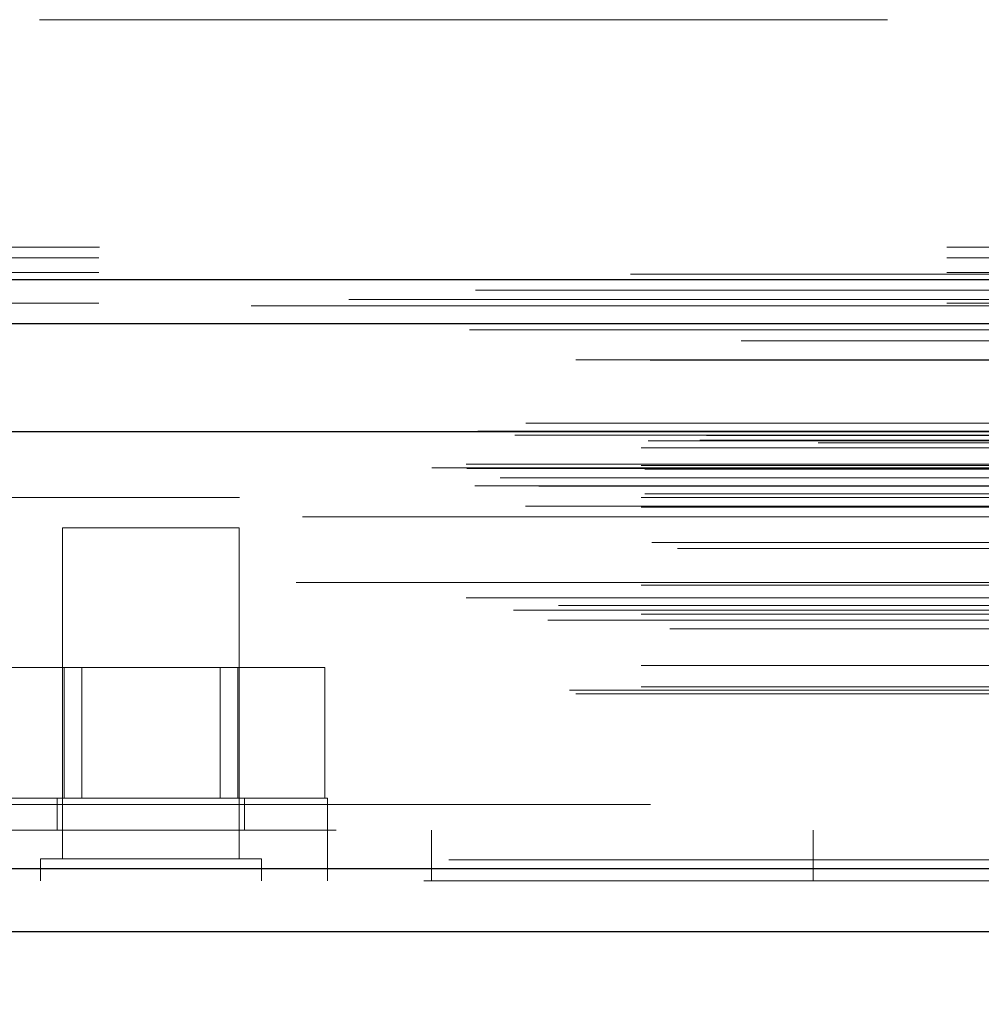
# Model space of a CAD drawing. Header units: inches. Extents: x 0.2 to 10.8, y 0.2 to 8.2.
# Tile 80 of 127: x 3.103 to 3.217, y 6.923 to 7.039. Entities that reach past the tile are written whole.
import ezdxf

# ---------------------------------------------------------------- set-up
doc = ezdxf.new("R2010")
doc.units = ezdxf.units.IN
doc.header["$MEASUREMENT"] = 0
doc.linetypes.add('HIDDEN', pattern=[0.075, 0.05, -0.025])
doc.layers.add('DIMENSIONS', color=140, linetype='Continuous')
doc.styles.add('SLDTEXTSTYLE0', font='TXT', dxfattribs={"width": 0.7})
doc.dimstyles.new('SLDDIMSTYLE1', dxfattribs={"dimtxt": 0.084961, "dimasz": 0.13, "dimexe": 0, "dimexo": 0.0625, "dimgap": 0.02124, "dimtad": 0, "dimtih": 1, "dimtoh": 1, "dimlfac": 12, "dimrnd": 1e-09, "dimzin": 12, "dimdsep": 46, "dimtxsty": 'SLDTEXTSTYLE0', "dimsah": 1, "dimcen": 0.09, "dimadec": 0, "dimazin": 3, "dimtfac": 1, "dimtmove": 0, "dimatfit": 0, "dimfxl": 0, "dimfrac": 2, "dimtolj": 1, "dimtzin": 12, "dimarcsym": 0})

# ---------------------------------------------------------------- blocks, each defined once
blk = doc.blocks.new('_D_4')
at = {"layer": 'DIMENSIONS'}
for p, q in [((2.90927, 6.98114), (2.90927, 6.58598)), ((3.04388, 6.90806), (3.04388, 6.58598)), ((2.90927, 6.71098), (2.65927, 6.71098)), ((3.04388, 6.71098), (3.25535, 6.71098)), ((3.37048, 6.71098), (3.34195, 6.71098)), ((3.34195, 6.71098), (3.34195, 6.57595)), ((3.62295, 6.71098), (3.65148, 6.71098)), ((3.65148, 6.71098), (3.65148, 6.57595)), ((3.34195, 6.57595), (3.37048, 6.57595)), ((3.65148, 6.57595), (3.62295, 6.57595))]:
    blk.add_line(p, q, dxfattribs=at)
for points in [[(2.90927, 6.71098), (2.77927, 6.73098), (2.77927, 6.69098)], [(3.04388, 6.71098), (3.17388, 6.69098), (3.17388, 6.73098)]]:
    blk.add_solid(points, dxfattribs=at)
at = {"layer": 'DIMENSIONS', "char_height": 0.083333, "attachment_point": 1, "style": 'SLDTEXTSTYLE0'}
for s, insert in [('1.62', (3.37048, 6.83743)), ('41.0', (3.37048, 6.68337))]:
    blk.add_mtext(s, dxfattribs=dict(at, insert=insert))

msp = doc.modelspace()

# ---------------------------------------------------------------- linework, layer by layer
at = {"color": 7, "linetype": 'HIDDEN', "lineweight": 18}
for p, q in [((4.805767, 7.0388949), (3.012767, 7.0388949)), ((3.012767, 7.0120615), (4.805767, 7.0120615)), ((3.012767, 7.0120615), (4.805767, 7.0120615)), ((3.0128429, 7.0120615), (4.8056912, 7.0120615)), ((3.0128429, 7.0120615), (4.8056912, 7.0120615)), ((3.0128429, 7.0120615), (4.8056912, 7.0120615)), ((3.0128429, 7.0120615), (4.8056912, 7.0120615)), ((3.012767, 7.0107937), (4.805767, 7.0107937)), ((3.012767, 7.0090615), (4.805767, 7.0090615)), ((4.8422352, 7.0058717), (2.9762572, 7.0058717)), ((3.012767, 7.0054434), (4.805767, 7.0054434)), ((4.8307126, 7.0051479), (2.9877772, 7.0051479)), ((2.988487, 7.001021), (4.8300063, 7.001021)), ((4.8630924, 6.9913004), (2.955401, 6.9913004)), ((2.9608436, 6.990334), (4.8576497, 6.990334)), ((4.85744, 6.9903608), (2.9610534, 6.9903608)), ((2.9618073, 6.9898825), (4.8566861, 6.9898825)), ((2.9618073, 6.9898825), (4.8566861, 6.9898825)), ((2.9775437, 6.9892115), (4.8409497, 6.9892115)), ((2.9775437, 6.9892115), (4.8409497, 6.9892115)), ((2.9836235, 6.9892819), (4.8348698, 6.9892819)), ((2.9836235, 6.9892819), (4.8348698, 6.9892819)), ((2.9843966, 6.9898291), (4.8340968, 6.9898291)), ((2.9843966, 6.9898291), (4.8340968, 6.9898291)), ((2.9975662, 6.9889671), (4.8209828, 6.9889671)), ((2.9767104, 6.9883685), (4.841783, 6.9883685)), ((2.9767104, 6.9883685), (4.841783, 6.9883685)), ((2.9520253, 6.986033), (4.8664681, 6.986033)), ((2.9520253, 6.986033), (4.8664681, 6.986033)), ((2.9560711, 6.9864583), (4.8624223, 6.9864583)), ((2.9561609, 6.9859486), (4.8623324, 6.9859486)), ((2.9767104, 6.9862949), (4.841783, 6.9862949)), ((2.9767104, 6.9862949), (4.841783, 6.9862949)), ((2.977127, 6.9858782), (4.8413663, 6.9858782)), ((4.8600806, 6.9848444), (2.9584003, 6.9848444)), ((2.9570939, 6.9838952), (4.8613994, 6.9838952)), ((2.964641, 6.9838642), (4.8538523, 6.9838642)), ((2.9767104, 6.9825449), (4.841783, 6.9825449)), ((2.977127, 6.9829615), (4.8413663, 6.9829615)), ((3.02934, 6.9825449), (4.841783, 6.9825449)), ((2.9630657, 6.9814947), (4.8554138, 6.9814947)), ((2.9767104, 6.9813717), (4.841783, 6.9813717)), ((4.8367555, 6.9802613), (2.9817321, 6.9802613)), ((3.1293162, 6.9789671), (3.1084828, 6.9789671)), ((3.1084828, 6.9789671), (3.1084828, 6.9399046)), ((3.1293162, 6.9399046), (3.1293162, 6.9789671)), ((2.9779729, 6.9772008), (4.8405428, 6.9772008)), ((2.9810055, 6.9765257), (4.8374878, 6.9765257)), ((2.9810055, 6.9765257), (4.8374878, 6.9765257)), ((2.9767104, 6.9722011), (4.841783, 6.9722011)), ((4.8360181, 6.972519), (2.9824845, 6.972519)), ((4.8560544, 6.9706795), (2.9624456, 6.9706795)), ((2.9616576, 6.9692207), (4.8568358, 6.9692207)), ((2.96696, 6.969805), (4.8515333, 6.969805)), ((2.965695, 6.9680524), (4.8527876, 6.9680524)), ((2.9767104, 6.9687561), (4.841783, 6.9687561)), ((2.977629, 6.9687491), (4.8408536, 6.9687491)), ((2.9800763, 6.9670295), (4.838417, 6.9670295)), ((2.9767104, 6.9627212), (4.841783, 6.9627212)), ((3.1086515, 6.9624671), (3.0984036, 6.9624671)), ((3.1086515, 6.9470504), (3.1086515, 6.9624671)), ((3.1291475, 6.9624671), (3.1086515, 6.9624671)), ((3.110737, 6.9624671), (3.110737, 6.9470504)), ((3.127062, 6.9470504), (3.127062, 6.9624671)), ((3.1291475, 6.9470504), (3.1291475, 6.9624671)), ((3.1393954, 6.9624671), (3.1291475, 6.9624671)), ((3.1393954, 6.9470504), (3.1393954, 6.9624671)), ((2.9767104, 6.9601887), (4.841783, 6.9601887)), ((2.9767104, 6.9601887), (4.841783, 6.9601887)), ((2.9682624, 6.9597881), (4.850231, 6.9597881)), ((2.9689931, 6.9593553), (4.8495002, 6.9593553)), ((3.0407328, 6.9463004), (4.7778162, 6.9463004)), ((3.0407328, 6.9463004), (4.7778162, 6.9463004)), ((4.7778162, 6.9463004), (3.0407328, 6.9463004)), ((4.7778162, 6.9463004), (3.0407328, 6.9463004)), ((3.1397328, 6.9470504), (3.0980662, 6.9470504)), ((3.1078578, 6.9470504), (3.1078578, 6.9433004)), ((3.1299412, 6.9433004), (3.1299412, 6.9470504)), ((3.1397328, 6.9433004), (3.1397328, 6.9470504)), ((3.0407328, 6.9433004), (4.7778162, 6.9433004)), ((3.1397328, 6.9373004), (3.1397328, 6.9433004)), ((3.1519828, 6.9433004), (3.1519828, 6.9373004)), ((3.1969828, 6.9433004), (3.1969828, 6.9373004)), ((4.8540079, 6.9397794), (2.9644855, 6.9397794)), ((2.9644855, 6.9397794), (4.8540079, 6.9397794)), ((3.1319203, 6.9399046), (3.1058787, 6.9399046)), ((3.1058787, 6.9399046), (3.1058787, 6.9373004)), ((3.1319203, 6.9373004), (3.1319203, 6.9399046)), ((2.9644855, 6.9387376), (4.8540079, 6.9387376)), ((4.8510627, 6.9373004), (2.9674306, 6.9373004))]:
    msp.add_line(p, q, dxfattribs=at)
at = {"color": 7, "linetype": 'Continuous', "lineweight": 25}
for p, q in [((3.012767, 7.008258), (4.805767, 7.008258)), ((3.012767, 7.0030615), (4.805767, 7.0030615)), ((4.8630924, 6.9902585), (2.955401, 6.9902585)), ((4.8540079, 6.9387376), (2.9644855, 6.9387376)), ((4.8510627, 6.9313004), (2.9674306, 6.9313004))]:
    msp.add_line(p, q, dxfattribs=at)
at = {"color": 7, "linetype": 'HIDDEN', "lineweight": 18, "flags": 128}
for points in [[(4.8754451, 7.0088793), (3.9245453, 7.0088798), (2.9430608, 7.0088793)], [(4.8571519, 7.0069885), (3.9245453, 7.0069893), (2.9613458, 7.0069885)], [(4.8307379, 7.0051479), (3.9245453, 7.0051471), (2.9877889, 7.0051479)], [(2.9564534, 7.0022924), (3.8310433, 7.0022956), (4.8620334, 7.0022924)], [(2.9564558, 7.0022923), (3.9494149, 7.0022925), (4.8620393, 7.0022923)], [(2.9689955, 6.9987522), (3.8939547, 6.9987518), (4.849505, 6.9987522)], [(2.9777621, 6.998734), (3.8939547, 6.9987339), (4.8407277, 6.998734)]]:
    msp.add_lwpolyline(points, dxfattribs=at)

# ---------------------------------------------------------------- dimensions: what is measured, and where the dimension line sits
at = {"layer": 'DIMENSIONS'}
dim = msp.add_linear_dim(base=(3.0438759, 6.7109829), p1=(2.909267, 7.0311375), p2=(3.0438759, 6.9580642), dimstyle='SLDDIMSTYLE1', dxfattribs=at)
dim.commit()
dim.dimension.update_dxf_attribs({"geometry": '_D_4', "text_midpoint": (3.4967109, 6.7109829), "dimtype": 160})

doc.saveas('drawing.dxf')
